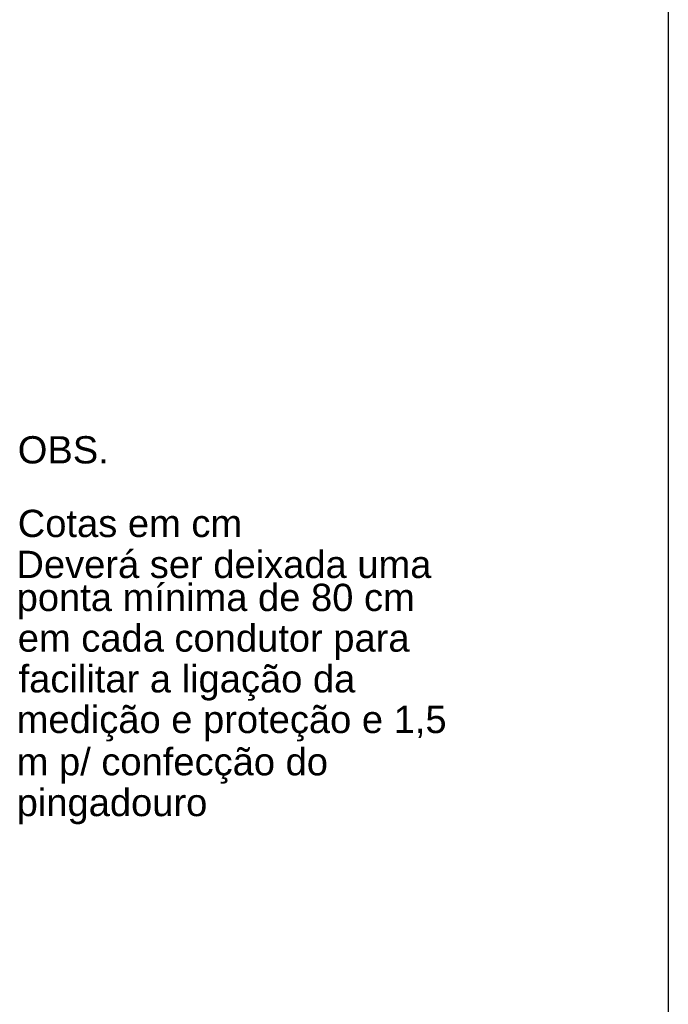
# Model space of a CAD drawing. Header units: metres. Extents: x -81 to 1042, y -541 to 334.
# Tile 43 of 130: x 325.64 to 326.83, y 131.31 to 133.12. Entities that reach past the tile are written whole.
import ezdxf

# ---------------------------------------------------------------- set-up
doc = ezdxf.new("R2010")
doc.units = ezdxf.units.M
doc.layers.add('P-CONTORNO', color=4, linetype='Continuous', lineweight=30)
doc.styles.add('Arial', font='arial.ttf', dxfattribs={"height": 0.025})

msp = doc.modelspace()

# ---------------------------------------------------------------- linework, layer by layer
at = {"layer": 'P-CONTORNO'}
msp.add_line((326.8284, 140.7649), (326.8284, 129.2374), dxfattribs=at)

# ---------------------------------------------------------------- texts
at = {"char_height": 0.05, "width": 1.446356, "attachment_point": 7, "line_spacing_factor": 0.798, "style": 'Arial'}
for s, insert in [('OBS.', (325.6358, 132.3045)), ('Cotas em cm', (325.6358, 132.1696)), ('Deverá ser deixada uma', (325.6333, 132.0945)), ('ponta mínima de 80 cm', (325.6338, 132.0196)), ('em cada condutor para', (325.6358, 131.9451)), ('facilitar a ligação da', (325.6373, 131.8701)), ('medição e proteção e 1,5', (325.6338, 131.7956)), ('m p/ confecção do', (325.6338, 131.7181)), ('pingadouro', (325.6338, 131.6436))]:
    msp.add_mtext(s, dxfattribs=dict(at, insert=insert))

doc.saveas('drawing.dxf')
